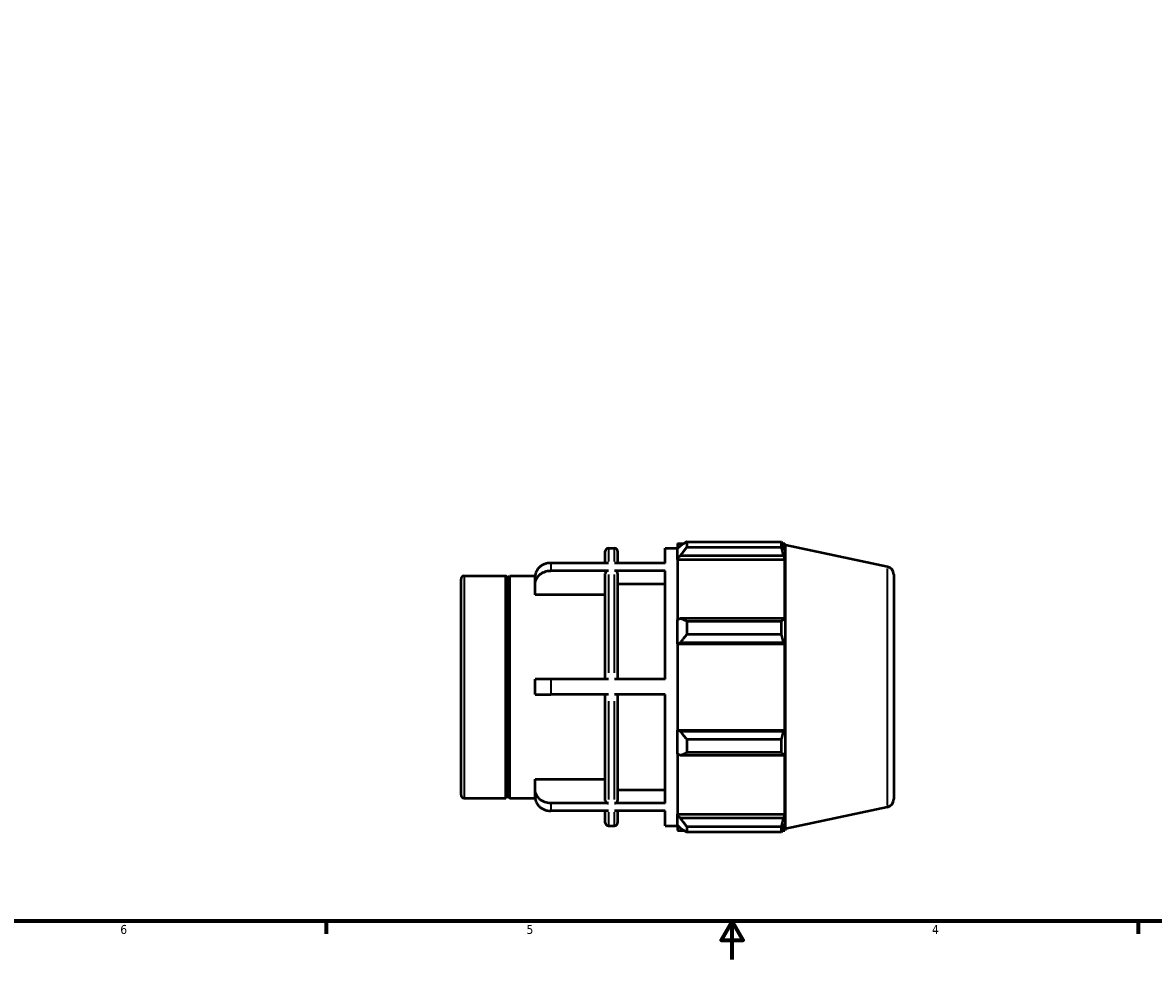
# Model space of a CAD drawing. Header units: inches. Extents: x -2.3 to 37.3, y -1.5 to 26.
# Tile 2 of 6: x 9.6 to 21.4, y 0.6 to 10.4. Entities that reach past the tile are written whole.
import ezdxf

# ---------------------------------------------------------------- set-up
doc = ezdxf.new("R2010")
doc.units = ezdxf.units.IN
doc.header["$MEASUREMENT"] = 0
for name, color, linetype, lineweight in [('Border (ANSI)', 7, 'Continuous', 70), ('Visible (ANSI)', 7, 'Continuous', 50), ('Visible Narrow (ANSI)', 7, 'Continuous', 35)]:
    doc.layers.add(name, color=color, linetype=linetype, lineweight=lineweight)
doc.styles.add('Note Text (ANSI)', font='tahoma.ttf')

# ---------------------------------------------------------------- blocks, each defined once
blk = doc.blocks.new('Borders Default Border')
at = {"layer": 'Border (ANSI)'}
for p, q in [((12.75, 1), (12.75, 0.866)), ((21.25, 1), (21.25, 0.866))]:
    blk.add_line(p, q, dxfattribs=at)
at = {"layer": 'Border (ANSI)', "flags": 128}
for points in [[(0.5, 1), (0.5, 21), (33.5, 21), (33.5, 1), (0.5, 1)], [(17, 0.6), (17, 1), (16.885, 0.8), (17.115, 0.8), (17, 1)]]:
    blk.add_lwpolyline(points, dxfattribs=at)
at = {"layer": 'Border (ANSI)', "color": 5, "true_color": 0x0000ff, "char_height": 0.0945, "attachment_point": 7, "style": 'Note Text (ANSI)'}
for s, insert in [('6', (10.595, 0.864)), ('5', (14.847, 0.864)), ('4', (19.092, 0.866))]:
    blk.add_mtext(s, dxfattribs=dict(at, insert=insert))

msp = doc.modelspace()

# ---------------------------------------------------------------- linework, layer by layer
at = {"layer": 'Visible (ANSI)'}
for p, q in [((15.672, 4.749), (15.672, 4.872)), ((15.705, 4.905), (15.768, 4.905)), ((15.801, 4.872), (15.801, 4.749)), ((16.297, 4.749), (16.297, 4.905)), ((16.297, 4.905), (16.427, 4.905)), ((16.427, 4.954), (16.427, 4.9)), ((16.427, 4.954), (16.496, 4.954)), ((16.459, 4.93), (16.427, 4.9)), ((16.427, 4.798), (16.427, 4.9)), ((16.524, 4.971), (16.524, 4.913)), ((16.524, 4.971), (17.517, 4.971)), ((17.517, 4.913), (16.524, 4.913)), ((17.517, 4.913), (17.517, 4.971)), ((17.526, 4.954), (17.553, 4.954)), ((17.553, 4.884), (17.538, 4.93)), ((17.559, 4.936), (17.553, 4.954)), ((17.553, 4.884), (17.553, 4.954)), ((17.559, 1.968), (17.559, 4.936)), ((18.626, 4.709), (17.559, 4.936)), ((15.705, 4.749), (15.1, 4.749)), ((16.297, 4.749), (15.768, 4.749)), ((16.427, 4.798), (16.459, 4.827)), ((16.427, 4.784), (16.427, 4.798)), ((16.427, 4.784), (16.427, 4.153)), ((16.427, 4.784), (17.553, 4.784)), ((16.459, 4.827), (17.538, 4.827)), ((17.538, 4.827), (17.553, 4.784)), ((17.553, 4.145), (17.553, 4.784)), ((15.705, 4.668), (15.1, 4.668)), ((15.672, 3.533), (15.672, 4.639)), ((16.297, 4.668), (15.768, 4.668)), ((15.801, 4.639), (15.801, 3.533)), ((16.297, 3.533), (16.297, 4.668)), ((18.692, 4.628), (18.692, 2.276)), ((14.162, 2.322), (14.162, 4.581)), ((14.195, 4.615), (14.632, 4.615)), ((14.632, 2.289), (14.632, 4.615)), ((14.652, 4.595), (14.632, 4.615)), ((14.652, 4.595), (14.672, 4.615)), ((14.652, 2.309), (14.652, 4.595)), ((14.672, 2.289), (14.672, 4.615)), ((14.672, 4.615), (14.939, 4.615)), ((14.938, 4.528), (14.938, 4.609)), ((14.938, 4.416), (14.938, 4.528)), ((16.297, 4.528), (15.801, 4.528)), ((15.672, 4.416), (14.938, 4.416)), ((16.459, 4.168), (16.427, 4.153)), ((16.427, 3.908), (16.427, 4.153)), ((17.538, 4.168), (16.459, 4.168)), ((17.553, 4.145), (17.538, 4.168)), ((16.524, 4.14), (16.524, 3.999)), ((16.524, 4.14), (17.517, 4.14)), ((17.517, 3.999), (17.517, 4.14)), ((16.427, 3.908), (16.459, 3.918)), ((16.427, 3.903), (16.427, 3.908)), ((16.459, 3.918), (17.538, 3.918)), ((17.517, 3.999), (16.524, 3.999)), ((17.538, 3.918), (17.553, 3.903)), ((16.427, 3.903), (16.427, 3)), ((16.427, 3.903), (17.553, 3.903)), ((17.553, 3), (17.553, 3.903)), ((15.1, 3.533), (14.938, 3.533)), ((14.938, 3.371), (14.938, 3.533)), ((15.705, 3.533), (15.1, 3.533)), ((16.297, 3.533), (15.768, 3.533)), ((14.938, 3.371), (15.1, 3.371)), ((15.705, 3.371), (15.1, 3.371)), ((15.672, 2.264), (15.672, 3.371)), ((16.297, 3.371), (15.768, 3.371)), ((15.801, 3.371), (15.801, 2.264)), ((16.297, 2.235), (16.297, 3.371)), ((16.427, 2.995), (16.427, 3)), ((16.427, 3), (17.553, 3)), ((16.427, 2.751), (16.427, 2.995)), ((16.459, 2.986), (16.427, 2.995)), ((17.538, 2.986), (16.459, 2.986)), ((17.553, 3), (17.538, 2.986)), ((16.524, 2.905), (16.524, 2.764)), ((16.524, 2.905), (17.517, 2.905)), ((17.517, 2.764), (17.517, 2.905)), ((16.427, 2.751), (16.459, 2.736)), ((16.427, 2.751), (16.427, 2.12)), ((16.459, 2.736), (17.538, 2.736)), ((17.517, 2.764), (16.524, 2.764)), ((17.538, 2.736), (17.553, 2.758)), ((17.553, 2.12), (17.553, 2.758)), ((14.938, 2.375), (14.938, 2.488)), ((14.938, 2.488), (15.672, 2.488)), ((14.938, 2.295), (14.938, 2.375)), ((15.801, 2.375), (16.297, 2.375)), ((14.195, 2.289), (14.632, 2.289)), ((14.652, 2.309), (14.632, 2.289)), ((14.652, 2.309), (14.672, 2.289)), ((14.672, 2.289), (14.939, 2.289)), ((15.705, 2.235), (15.1, 2.235)), ((15.705, 2.155), (15.1, 2.155)), ((15.672, 2.031), (15.672, 2.155)), ((16.297, 2.235), (15.768, 2.235)), ((16.297, 2.155), (15.768, 2.155)), ((15.801, 2.155), (15.801, 2.031)), ((16.297, 1.998), (16.297, 2.155)), ((18.626, 2.195), (17.559, 1.968)), ((16.427, 2.105), (16.427, 2.12)), ((16.427, 2.12), (17.553, 2.12)), ((16.427, 2.004), (16.427, 2.105)), ((16.459, 2.077), (16.427, 2.105)), ((17.538, 2.077), (16.459, 2.077)), ((17.553, 2.12), (17.538, 2.077)), ((17.538, 1.973), (17.553, 2.019)), ((17.553, 1.95), (17.553, 2.019)), ((15.705, 1.998), (15.768, 1.998)), ((16.297, 1.998), (16.427, 1.998)), ((16.427, 2.004), (16.459, 1.973)), ((16.427, 2.004), (16.427, 1.95)), ((16.427, 1.95), (16.496, 1.95)), ((16.524, 1.991), (16.524, 1.932)), ((16.524, 1.991), (17.517, 1.991)), ((17.517, 1.932), (16.524, 1.932)), ((17.517, 1.932), (17.517, 1.991)), ((17.526, 1.95), (17.553, 1.95)), ((17.559, 1.968), (17.553, 1.95))]:
    msp.add_line(p, q, dxfattribs=at)
for centre, radius, start, end in [((15.705, 4.872), 0.0331, 90, 180), ((15.768, 4.872), 0.0331, 0, 90), ((18.609, 4.628), 0.0829, 0, 78), ((14.195, 4.581), 0.0331, 90, 180), ((14.195, 2.322), 0.0331, 180, 270), ((18.609, 2.276), 0.0829, 282, 0), ((15.705, 2.031), 0.0331, 180, 270), ((15.768, 2.031), 0.0331, 270, 0)]:
    msp.add_arc(centre, radius, start, end, dxfattribs=at)
for points, weights in [([(16.524, 4.971), (16.49, 4.95), (16.459, 4.93)], [1.01281447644, 1.00924118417, 1.00485953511]), ([(16.459, 4.827), (16.49, 4.869), (16.524, 4.913)], [1.00485953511, 1.00924118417, 1.01281447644]), ([(17.517, 4.971), (17.528, 4.95), (17.538, 4.93)], [1, 1.00086764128, 1.00091829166]), ([(17.538, 4.827), (17.528, 4.869), (17.517, 4.913)], [1.00091829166, 1.00086764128, 1]), ([(16.524, 4.14), (16.49, 4.154), (16.459, 4.168)], [1.01281447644, 1.00924118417, 1.00485953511]), ([(17.517, 4.14), (17.528, 4.154), (17.538, 4.168)], [1, 1.00086764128, 1.00091829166]), ([(16.459, 3.918), (16.49, 3.957), (16.524, 3.999)], [1.00485953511, 1.00924118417, 1.01281447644]), ([(17.538, 3.918), (17.528, 3.957), (17.517, 3.999)], [1.00091829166, 1.00086764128, 1]), ([(16.524, 2.905), (16.49, 2.946), (16.459, 2.986)], [1.01281447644, 1.00924118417, 1.00485953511]), ([(17.517, 2.905), (17.528, 2.946), (17.538, 2.986)], [1, 1.00086764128, 1.00091829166]), ([(16.459, 2.736), (16.49, 2.75), (16.524, 2.764)], [1.00485953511, 1.00924118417, 1.01281447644]), ([(17.538, 2.736), (17.528, 2.75), (17.517, 2.764)], [1.00091829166, 1.00086764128, 1]), ([(16.524, 1.991), (16.49, 2.034), (16.459, 2.077)], [1.01281447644, 1.00924118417, 1.00485953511]), ([(17.517, 1.991), (17.528, 2.034), (17.538, 2.077)], [1, 1.00086764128, 1.00091829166]), ([(16.459, 1.973), (16.49, 1.953), (16.524, 1.932)], [1.00485953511, 1.00924118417, 1.01281447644]), ([(17.538, 1.973), (17.528, 1.953), (17.517, 1.932)], [1.00091829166, 1.00086764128, 1])]:
    msp.add_rational_spline(points, weights, degree=2, dxfattribs=at)
for points, knots in [([(15.1, 4.749), (15.09, 4.749), (15.079, 4.748), (15.058, 4.744), (15.047, 4.742), (15.029, 4.735), (15.019, 4.731), (15.001, 4.72), (14.993, 4.714), (14.979, 4.702), (14.972, 4.695), (14.96, 4.679), (14.955, 4.67), (14.947, 4.655), (14.944, 4.645), (14.939, 4.627), (14.938, 4.617), (14.938, 4.609)], [0, 0, 0, 0, 0.0758978, 0.0758978, 0.1517957, 0.1517957, 0.2277536, 0.2277536, 0.3037116, 0.3037116, 0.3797517, 0.3797517, 0.4557919, 0.4557919, 0.5319178, 0.5319178, 0.6080437, 0.6080437, 0.6080437, 0.6080437]), ([(14.938, 4.528), (14.938, 4.537), (14.939, 4.546), (14.944, 4.565), (14.947, 4.574), (14.955, 4.59), (14.96, 4.598), (14.972, 4.614), (14.979, 4.621), (14.993, 4.633), (15.001, 4.639), (15.019, 4.65), (15.029, 4.654), (15.047, 4.661), (15.058, 4.664), (15.079, 4.667), (15.09, 4.668), (15.1, 4.668)], [-0.6080437, -0.6080437, -0.6080437, -0.6080437, -0.5319178, -0.5319178, -0.4557919, -0.4557919, -0.3797517, -0.3797517, -0.3037116, -0.3037116, -0.2277536, -0.2277536, -0.1517957, -0.1517957, -0.0758978, -0.0758978, 0, 0, 0, 0]), ([(15.705, 4.668), (15.701, 4.668), (15.696, 4.667), (15.689, 4.665), (15.684, 4.662), (15.679, 4.657), (15.676, 4.654), (15.673, 4.647), (15.672, 4.643), (15.672, 4.639)], [0, 0, 0, 0, 0.0311587, 0.0311587, 0.0623419, 0.0623419, 0.0935558, 0.0935558, 0.1247961, 0.1247961, 0.1247961, 0.1247961]), ([(15.801, 4.639), (15.801, 4.643), (15.8, 4.647), (15.797, 4.654), (15.794, 4.657), (15.789, 4.662), (15.785, 4.665), (15.777, 4.667), (15.772, 4.668), (15.768, 4.668)], [-0.1247961, -0.1247961, -0.1247961, -0.1247961, -0.0935558, -0.0935558, -0.0623419, -0.0623419, -0.0311587, -0.0311587, 0, 0, 0, 0]), ([(15.1, 2.235), (15.09, 2.235), (15.079, 2.236), (15.058, 2.24), (15.047, 2.243), (15.029, 2.249), (15.019, 2.254), (15.001, 2.264), (14.993, 2.27), (14.979, 2.282), (14.972, 2.29), (14.96, 2.305), (14.955, 2.314), (14.947, 2.33), (14.944, 2.339), (14.939, 2.357), (14.938, 2.367), (14.938, 2.375)], [0, 0, 0, 0, 0.0758978, 0.0758978, 0.1517957, 0.1517957, 0.2277536, 0.2277536, 0.3037116, 0.3037116, 0.3797517, 0.3797517, 0.4557919, 0.4557919, 0.5319178, 0.5319178, 0.6080437, 0.6080437, 0.6080437, 0.6080437]), ([(14.938, 2.295), (14.938, 2.286), (14.939, 2.277), (14.944, 2.258), (14.947, 2.249), (14.955, 2.233), (14.96, 2.225), (14.972, 2.209), (14.979, 2.202), (14.993, 2.189), (15.001, 2.183), (15.019, 2.173), (15.029, 2.169), (15.047, 2.162), (15.058, 2.159), (15.079, 2.155), (15.09, 2.155), (15.1, 2.155)], [-0.6080437, -0.6080437, -0.6080437, -0.6080437, -0.5319178, -0.5319178, -0.4557919, -0.4557919, -0.3797517, -0.3797517, -0.3037116, -0.3037116, -0.2277536, -0.2277536, -0.1517957, -0.1517957, -0.0758978, -0.0758978, 0, 0, 0, 0]), ([(15.672, 2.264), (15.672, 2.261), (15.673, 2.256), (15.676, 2.25), (15.679, 2.246), (15.684, 2.241), (15.689, 2.239), (15.696, 2.236), (15.701, 2.235), (15.705, 2.235)], [-0.1247961, -0.1247961, -0.1247961, -0.1247961, -0.0935558, -0.0935558, -0.0623419, -0.0623419, -0.0311587, -0.0311587, 0, 0, 0, 0]), ([(15.768, 2.235), (15.772, 2.235), (15.777, 2.236), (15.785, 2.239), (15.789, 2.241), (15.794, 2.246), (15.797, 2.25), (15.8, 2.256), (15.801, 2.261), (15.801, 2.264)], [0, 0, 0, 0, 0.0311587, 0.0311587, 0.0623419, 0.0623419, 0.0935558, 0.0935558, 0.1247961, 0.1247961, 0.1247961, 0.1247961])]:
    msp.add_open_spline(points, degree=3, knots=knots, dxfattribs=at)
at = {"layer": 'Visible Narrow (ANSI)'}
for p, q in [((15.705, 4.905), (15.705, 4.764)), ((15.768, 4.764), (15.768, 4.905)), ((15.1, 4.745), (15.1, 4.673)), ((15.705, 4.63), (15.705, 3.6)), ((15.768, 3.6), (15.768, 4.63)), ((18.626, 2.21), (18.626, 4.693)), ((14.195, 4.6), (14.195, 2.303)), ((15.1, 3.524), (15.1, 3.379)), ((15.705, 3.303), (15.705, 2.274)), ((15.768, 2.274), (15.768, 3.303)), ((15.1, 2.231), (15.1, 2.158)), ((15.705, 2.14), (15.705, 1.999)), ((15.768, 1.999), (15.768, 2.14))]:
    msp.add_line(p, q, dxfattribs=at)

# ---------------------------------------------------------------- block references
msp.add_blockref('Borders Default Border', (0, 0))

doc.saveas('drawing.dxf')
